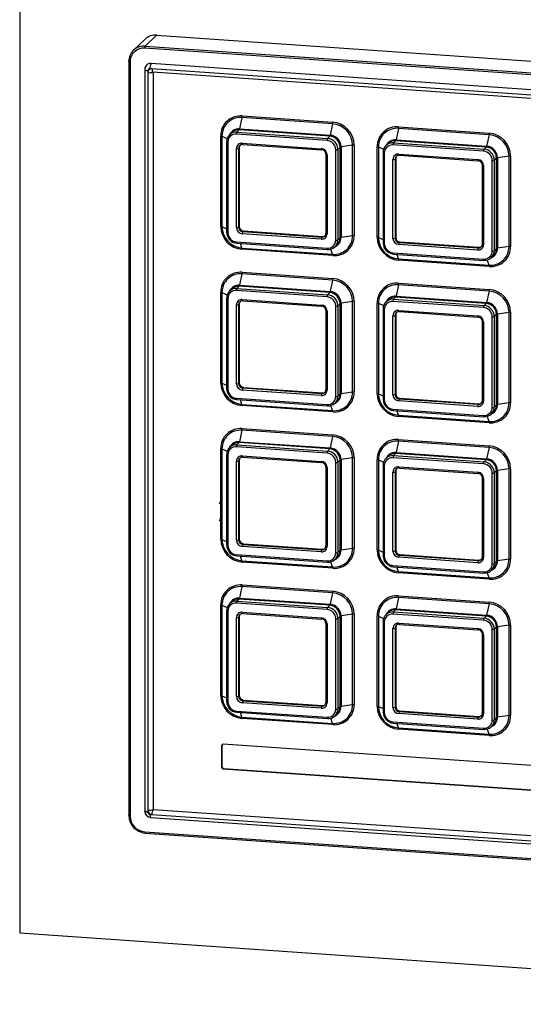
# Paper-space layout 'Sheet7' of a CAD drawing. Header units: millimetres. Extents: x 5 to 415, y 5 to 292.
# Tile 5 of 8: x 305 to 335, y 202 to 259. Entities that reach past the tile are written whole.
import ezdxf

# ---------------------------------------------------------------- set-up
doc = ezdxf.new("R2010")
doc.units = ezdxf.units.MM

psp = doc.layouts.new('Sheet7')

# ---------------------------------------------------------------- linework, layer by layer
at = {"color": 7, "linetype": 'Continuous', "lineweight": 25}
for p, q in [((305.012, 266.084), (305.012, 205.714)), ((313.044, 258.405), (312.377, 257.761)), ((313.044, 258.405), (357.298, 255.336)), ((312.349, 258.159), (311.683, 257.515)), ((312.377, 257.761), (356.631, 254.692)), ((356.605, 254.571), (312.352, 257.64)), ((311.408, 256.856), (311.408, 212.604)), ((311.482, 256.831), (311.482, 212.579)), ((356.243, 253.727), (312.714, 256.745)), ((312.343, 256.391), (312.343, 212.865)), ((312.528, 256.329), (312.528, 256.208)), ((312.528, 256.208), (312.528, 212.923)), ((312.77, 256.433), (312.65, 256.441)), ((356.057, 253.431), (312.77, 256.433)), ((312.818, 256.246), (356.105, 253.244)), ((312.835, 256.245), (312.835, 212.969)), ((318.048, 253.57), (317.906, 252.899)), ((323.361, 253.202), (318.048, 253.57)), ((318.058, 253.665), (323.37, 253.296)), ((323.361, 253.202), (323.218, 252.531)), ((317.448, 252.688), (317.319, 252.563)), ((323.04, 252.227), (317.728, 252.596)), ((317.883, 252.842), (317.754, 252.717)), ((317.754, 252.717), (323.066, 252.349)), ((323.195, 252.473), (317.883, 252.842)), ((317.906, 252.899), (323.218, 252.531)), ((327.225, 252.934), (327.082, 252.263)), ((332.537, 252.565), (327.225, 252.934)), ((327.234, 253.028), (332.547, 252.66)), ((332.537, 252.565), (332.394, 251.894)), ((316.8, 247.182), (316.8, 252.494)), ((316.876, 252.479), (316.876, 247.167)), ((317.147, 252.149), (317.147, 246.836)), ((317.221, 252.124), (317.221, 246.811)), ((318.066, 252.065), (322.702, 251.743)), ((318.085, 251.99), (322.721, 251.669)), ((323.195, 252.473), (323.066, 252.349)), ((324.533, 251.948), (323.857, 251.847)), ((324.533, 246.636), (324.533, 251.948)), ((324.628, 251.952), (324.628, 246.639)), ((326.625, 252.051), (326.496, 251.927)), ((332.217, 251.591), (326.904, 251.959)), ((327.059, 252.205), (326.93, 252.081)), ((326.93, 252.081), (332.243, 251.712)), ((332.372, 251.837), (327.059, 252.205)), ((327.082, 252.263), (332.394, 251.894)), ((317.728, 247.114), (317.728, 251.75)), ((317.889, 251.806), (317.85, 251.769)), ((317.85, 251.769), (317.85, 247.132)), ((317.889, 251.806), (317.889, 247.17)), ((322.966, 251.407), (322.966, 246.771)), ((323.04, 251.382), (323.04, 246.746)), ((323.548, 246.372), (323.548, 251.685)), ((323.799, 251.828), (323.67, 251.703)), ((323.67, 251.703), (323.67, 246.391)), ((323.799, 246.515), (323.799, 251.828)), ((323.857, 251.847), (323.857, 246.535)), ((325.977, 246.545), (325.977, 251.858)), ((326.053, 251.843), (326.053, 246.53)), ((326.323, 251.512), (326.323, 246.2)), ((326.397, 251.487), (326.397, 246.175)), ((327.242, 251.429), (331.879, 251.107)), ((332.372, 251.837), (332.243, 251.712)), ((326.904, 246.478), (326.904, 251.114)), ((327.065, 251.17), (327.027, 251.132)), ((327.027, 251.132), (327.027, 246.496)), ((327.065, 251.17), (327.065, 246.533)), ((327.261, 251.354), (331.898, 251.032)), ((332.724, 245.736), (332.724, 251.049)), ((332.975, 251.191), (332.846, 251.067)), ((332.846, 251.067), (332.846, 245.754)), ((332.975, 245.879), (332.975, 251.191)), ((333.709, 251.312), (333.033, 251.211)), ((333.033, 251.211), (333.033, 245.898)), ((333.709, 245.999), (333.709, 251.312)), ((333.804, 251.315), (333.804, 246.003)), ((332.143, 250.771), (332.143, 246.134)), ((332.217, 250.746), (332.217, 246.109)), ((317.889, 247.17), (317.85, 247.132)), ((322.702, 246.431), (318.066, 246.752)), ((318.131, 246.912), (318.092, 246.874)), ((318.092, 246.874), (322.728, 246.552)), ((318.131, 246.912), (322.767, 246.59)), ((317.728, 246.269), (323.04, 245.9)), ((317.747, 246.194), (323.059, 245.826)), ((322.767, 246.59), (322.728, 246.552)), ((323.799, 246.515), (323.67, 246.391)), ((324.533, 246.636), (323.857, 246.535)), ((327.065, 246.533), (327.027, 246.496)), ((327.307, 246.275), (327.268, 246.238)), ((327.268, 246.238), (331.905, 245.916)), ((327.307, 246.275), (331.943, 245.954)), ((318.048, 245.913), (323.361, 245.545)), ((323.37, 245.469), (318.058, 245.837)), ((323.501, 245.983), (323.629, 246.107)), ((326.904, 245.632), (332.217, 245.264)), ((331.879, 245.795), (327.242, 246.116)), ((331.943, 245.954), (331.905, 245.916)), ((332.975, 245.879), (332.846, 245.754)), ((333.709, 245.999), (333.033, 245.898)), ((326.923, 245.558), (332.236, 245.189)), ((327.225, 245.277), (332.537, 244.909)), ((332.547, 244.832), (327.234, 245.201)), ((332.677, 245.347), (332.806, 245.471)), ((318.058, 244.488), (323.37, 244.12)), ((318.048, 244.394), (317.906, 243.723)), ((323.361, 244.025), (318.048, 244.394)), ((323.361, 244.025), (323.218, 243.354)), ((316.8, 238.006), (316.8, 243.318)), ((316.876, 243.303), (316.876, 237.99)), ((317.448, 243.511), (317.319, 243.387)), ((323.04, 243.051), (317.728, 243.419)), ((317.883, 243.665), (317.754, 243.541)), ((317.754, 243.541), (323.066, 243.172)), ((323.195, 243.297), (317.883, 243.665)), ((317.906, 243.723), (323.218, 243.354)), ((323.195, 243.297), (323.066, 243.172)), ((327.225, 243.757), (327.082, 243.087)), ((332.537, 243.389), (327.225, 243.757)), ((327.234, 243.852), (332.547, 243.484)), ((332.537, 243.389), (332.394, 242.718)), ((317.147, 242.972), (317.147, 237.66)), ((317.221, 242.947), (317.221, 237.635)), ((318.066, 242.889), (322.702, 242.567)), ((318.085, 242.814), (322.721, 242.492)), ((324.533, 242.772), (323.857, 242.671)), ((324.533, 237.459), (324.533, 242.772)), ((324.628, 242.775), (324.628, 237.463)), ((326.625, 242.875), (326.496, 242.75)), ((332.217, 242.414), (326.904, 242.783)), ((327.059, 243.029), (326.93, 242.905)), ((326.93, 242.905), (332.243, 242.536)), ((332.372, 242.661), (327.059, 243.029)), ((327.082, 243.087), (332.394, 242.718)), ((317.728, 237.938), (317.728, 242.574)), ((317.889, 242.63), (317.85, 242.592)), ((317.85, 242.592), (317.85, 237.956)), ((317.889, 242.63), (317.889, 237.993)), ((322.966, 242.231), (322.966, 237.594)), ((323.04, 242.206), (323.04, 237.569)), ((323.548, 237.196), (323.548, 242.509)), ((323.799, 242.651), (323.67, 242.527)), ((323.67, 242.527), (323.67, 237.214)), ((323.799, 237.339), (323.799, 242.651)), ((323.857, 242.671), (323.857, 237.358)), ((325.977, 237.369), (325.977, 242.682)), ((326.053, 242.667), (326.053, 237.354)), ((326.323, 242.336), (326.323, 237.023)), ((326.397, 242.311), (326.397, 236.998)), ((327.242, 242.252), (331.879, 241.931)), ((327.261, 242.178), (331.898, 241.856)), ((332.372, 242.661), (332.243, 242.536)), ((333.709, 242.136), (333.033, 242.035)), ((333.709, 236.823), (333.709, 242.136)), ((333.804, 242.139), (333.804, 236.826)), ((326.904, 237.301), (326.904, 241.938)), ((327.065, 241.994), (327.027, 241.956)), ((327.027, 241.956), (327.027, 237.32)), ((327.065, 241.994), (327.065, 237.357)), ((332.143, 241.594), (332.143, 236.958)), ((332.217, 241.569), (332.217, 236.933)), ((332.724, 236.56), (332.724, 241.872)), ((332.975, 242.015), (332.846, 241.891)), ((332.846, 241.891), (332.846, 236.578)), ((332.975, 236.702), (332.975, 242.015)), ((333.033, 242.035), (333.033, 236.722)), ((317.889, 237.993), (317.85, 237.956)), ((322.702, 237.255), (318.066, 237.576)), ((318.131, 237.735), (318.092, 237.698)), ((318.092, 237.698), (322.728, 237.376)), ((318.131, 237.735), (322.767, 237.414)), ((317.728, 237.092), (323.04, 236.724)), ((317.747, 237.018), (323.059, 236.649)), ((322.767, 237.414), (322.728, 237.376)), ((323.501, 236.807), (323.629, 236.931)), ((323.799, 237.339), (323.67, 237.214)), ((324.533, 237.459), (323.857, 237.358)), ((327.065, 237.357), (327.027, 237.32)), ((331.879, 236.618), (327.242, 236.94)), ((327.307, 237.099), (327.268, 237.061)), ((327.268, 237.061), (331.905, 236.74)), ((327.307, 237.099), (331.943, 236.777)), ((318.048, 236.737), (323.361, 236.369)), ((323.37, 236.292), (318.058, 236.661)), ((326.904, 236.456), (332.217, 236.088)), ((326.923, 236.381), (332.236, 236.013)), ((331.943, 236.777), (331.905, 236.74)), ((332.975, 236.702), (332.846, 236.578)), ((333.709, 236.823), (333.033, 236.722)), ((327.225, 236.101), (332.537, 235.732)), ((332.547, 235.656), (327.234, 236.025)), ((332.677, 236.17), (332.806, 236.295)), ((318.048, 235.218), (317.906, 234.547)), ((323.361, 234.849), (318.048, 235.218)), ((318.058, 235.312), (323.37, 234.944)), ((323.361, 234.849), (323.218, 234.178)), ((327.234, 234.676), (332.547, 234.307)), ((316.8, 228.829), (316.8, 234.142)), ((316.876, 234.127), (316.876, 228.814)), ((317.448, 234.335), (317.319, 234.21)), ((323.04, 233.875), (317.728, 234.243)), ((317.883, 234.489), (317.754, 234.365)), ((317.754, 234.365), (323.066, 233.996)), ((323.195, 234.121), (317.883, 234.489)), ((317.906, 234.547), (323.218, 234.178)), ((323.195, 234.121), (323.066, 233.996)), ((327.225, 234.581), (327.082, 233.91)), ((332.537, 234.213), (327.225, 234.581)), ((332.537, 234.213), (332.394, 233.542)), ((317.147, 233.796), (317.147, 228.483)), ((317.221, 233.771), (317.221, 228.458)), ((318.066, 233.712), (322.702, 233.391)), ((318.085, 233.638), (322.721, 233.316)), ((323.799, 233.475), (323.67, 233.351)), ((323.799, 228.163), (323.799, 233.475)), ((324.533, 233.596), (323.857, 233.495)), ((323.857, 233.495), (323.857, 228.182)), ((324.533, 228.283), (324.533, 233.596)), ((324.628, 233.599), (324.628, 228.286)), ((325.977, 228.193), (325.977, 233.505)), ((326.053, 233.49), (326.053, 228.178)), ((326.625, 233.699), (326.496, 233.574)), ((332.217, 233.238), (326.904, 233.607)), ((327.059, 233.853), (326.93, 233.728)), ((326.93, 233.728), (332.243, 233.36)), ((332.372, 233.484), (327.059, 233.853)), ((327.082, 233.91), (332.394, 233.542)), ((332.372, 233.484), (332.243, 233.36)), ((317.728, 228.761), (317.728, 233.398)), ((317.889, 233.454), (317.85, 233.416)), ((317.85, 233.416), (317.85, 228.78)), ((317.889, 233.454), (317.889, 228.817)), ((322.966, 233.054), (322.966, 228.418)), ((323.04, 233.029), (323.04, 228.393)), ((323.548, 228.02), (323.548, 233.332)), ((323.67, 233.351), (323.67, 228.038)), ((326.323, 233.16), (326.323, 227.847)), ((326.397, 233.135), (326.397, 227.822)), ((327.242, 233.076), (331.879, 232.755)), ((327.261, 233.001), (331.898, 232.68)), ((333.709, 232.959), (333.033, 232.858)), ((333.709, 227.647), (333.709, 232.959)), ((333.804, 232.963), (333.804, 227.65)), ((326.904, 228.125), (326.904, 232.761)), ((327.065, 232.817), (327.027, 232.78)), ((327.027, 232.78), (327.027, 228.143)), ((327.065, 232.817), (327.065, 228.181)), ((332.143, 232.418), (332.143, 227.782)), ((332.217, 232.393), (332.217, 227.757)), ((332.724, 227.383), (332.724, 232.696)), ((332.975, 232.839), (332.846, 232.714)), ((332.846, 232.714), (332.846, 227.402)), ((332.975, 227.526), (332.975, 232.839)), ((333.033, 232.858), (333.033, 227.546)), ((316.83, 231.198), (316.817, 231.186)), ((316.83, 230.195), (316.817, 230.183)), ((317.889, 228.817), (317.85, 228.78)), ((322.702, 228.078), (318.066, 228.4)), ((318.131, 228.559), (318.092, 228.521)), ((318.092, 228.521), (322.728, 228.2)), ((318.131, 228.559), (322.767, 228.237)), ((324.533, 228.283), (323.857, 228.182)), ((317.728, 227.916), (323.04, 227.548)), ((317.747, 227.841), (323.059, 227.473)), ((322.767, 228.237), (322.728, 228.2)), ((323.501, 227.63), (323.629, 227.755)), ((323.799, 228.163), (323.67, 228.038)), ((327.065, 228.181), (327.027, 228.143)), ((331.879, 227.442), (327.242, 227.763)), ((327.307, 227.923), (327.268, 227.885)), ((327.268, 227.885), (331.905, 227.564)), ((327.307, 227.923), (331.943, 227.601)), ((318.048, 227.561), (323.361, 227.192)), ((323.37, 227.116), (318.058, 227.485)), ((326.904, 227.28), (332.217, 226.911)), ((326.923, 227.205), (332.236, 226.837)), ((331.943, 227.601), (331.905, 227.564)), ((332.677, 226.994), (332.806, 227.119)), ((332.975, 227.526), (332.846, 227.402)), ((333.709, 227.647), (333.033, 227.546)), ((327.225, 226.924), (332.537, 226.556)), ((332.547, 226.48), (327.234, 226.848)), ((318.048, 226.041), (317.906, 225.37)), ((323.361, 225.673), (318.048, 226.041)), ((318.058, 226.136), (323.37, 225.767)), ((317.906, 225.37), (323.218, 225.002)), ((323.361, 225.673), (323.218, 225.002)), ((327.225, 225.405), (327.082, 224.734)), ((332.537, 225.036), (327.225, 225.405)), ((327.234, 225.499), (332.547, 225.131)), ((316.8, 219.653), (316.8, 224.966)), ((316.876, 224.95), (316.876, 219.638)), ((317.448, 225.159), (317.319, 225.034)), ((323.04, 224.698), (317.728, 225.067)), ((317.883, 225.313), (317.754, 225.188)), ((317.754, 225.188), (323.066, 224.82)), ((323.195, 224.944), (317.883, 225.313)), ((323.195, 224.944), (323.066, 224.82)), ((332.537, 225.036), (332.394, 224.366)), ((317.147, 224.62), (317.147, 219.307)), ((317.221, 224.595), (317.221, 219.282)), ((317.728, 219.585), (317.728, 224.222)), ((317.889, 224.277), (317.85, 224.24)), ((317.85, 224.24), (317.85, 219.603)), ((317.889, 224.277), (317.889, 219.641)), ((318.066, 224.536), (322.702, 224.215)), ((318.085, 224.461), (322.721, 224.14)), ((323.799, 224.299), (323.67, 224.174)), ((323.799, 218.986), (323.799, 224.299)), ((324.533, 224.419), (323.857, 224.318)), ((323.857, 224.318), (323.857, 219.006)), ((324.533, 219.107), (324.533, 224.419)), ((324.628, 224.423), (324.628, 219.11)), ((325.977, 219.017), (325.977, 224.329)), ((326.053, 224.314), (326.053, 219.002)), ((326.625, 224.522), (326.496, 224.398)), ((332.217, 224.062), (326.904, 224.43)), ((327.059, 224.676), (326.93, 224.552)), ((326.93, 224.552), (332.243, 224.183)), ((332.372, 224.308), (327.059, 224.676)), ((327.082, 224.734), (332.394, 224.366)), ((332.372, 224.308), (332.243, 224.183)), ((322.966, 223.878), (322.966, 219.242)), ((323.04, 223.853), (323.04, 219.217)), ((323.548, 218.843), (323.548, 224.156)), ((323.67, 224.174), (323.67, 218.862)), ((326.323, 223.983), (326.323, 218.671)), ((326.397, 223.958), (326.397, 218.646)), ((327.065, 223.641), (327.027, 223.603)), ((327.065, 223.641), (327.065, 219.004)), ((327.242, 223.9), (331.879, 223.578)), ((327.261, 223.825), (331.898, 223.503)), ((332.975, 223.662), (332.846, 223.538)), ((332.975, 218.35), (332.975, 223.662)), ((333.709, 223.783), (333.033, 223.682)), ((333.033, 223.682), (333.033, 218.37)), ((333.709, 218.471), (333.709, 223.783)), ((333.804, 223.786), (333.804, 218.474)), ((326.904, 218.949), (326.904, 223.585)), ((327.027, 223.603), (327.027, 218.967)), ((332.143, 223.242), (332.143, 218.605)), ((332.217, 223.217), (332.217, 218.58)), ((332.724, 218.207), (332.724, 223.52)), ((332.846, 223.538), (332.846, 218.225)), ((317.889, 219.641), (317.85, 219.603)), ((322.702, 218.902), (318.066, 219.224)), ((318.131, 219.383), (318.092, 219.345)), ((318.092, 219.345), (322.728, 219.024)), ((318.131, 219.383), (322.767, 219.061)), ((322.767, 219.061), (322.728, 219.024)), ((324.533, 219.107), (323.857, 219.006)), ((317.728, 218.74), (323.04, 218.371)), ((317.747, 218.665), (323.059, 218.297)), ((323.501, 218.454), (323.629, 218.579)), ((323.799, 218.986), (323.67, 218.862)), ((327.065, 219.004), (327.027, 218.967)), ((331.879, 218.266), (327.242, 218.587)), ((327.307, 218.746), (327.268, 218.709)), ((327.268, 218.709), (331.905, 218.387)), ((327.307, 218.746), (331.943, 218.425)), ((333.709, 218.471), (333.033, 218.37)), ((318.048, 218.385), (323.361, 218.016)), ((323.37, 217.94), (318.058, 218.308)), ((326.904, 218.104), (332.217, 217.735)), ((326.923, 218.029), (332.236, 217.66)), ((331.943, 218.425), (331.905, 218.387)), ((332.677, 217.818), (332.806, 217.942)), ((332.975, 218.35), (332.846, 218.225)), ((327.225, 217.748), (332.537, 217.38)), ((332.547, 217.304), (327.234, 217.672)), ((316.876, 216.724), (316.85, 216.699)), ((316.85, 216.699), (316.85, 215.443)), ((316.876, 216.724), (316.876, 215.468)), ((352.01, 214.357), (316.947, 216.788)), ((316.876, 215.468), (316.85, 215.443)), ((316.973, 215.365), (316.947, 215.34)), ((316.947, 215.34), (352.01, 212.908)), ((316.973, 215.365), (352.036, 212.933)), ((312.528, 212.923), (312.528, 212.802)), ((312.65, 212.673), (312.77, 212.664)), ((312.77, 212.664), (356.057, 209.663)), ((312.835, 212.968), (356.114, 209.967)), ((312.697, 212.486), (356.225, 209.467)), ((312.352, 211.65), (356.605, 208.581)), ((312.371, 211.575), (356.624, 208.506)), ((305.012, 205.714), (365.382, 201.527))]:
    psp.add_line(p, q, dxfattribs=at)
at = {"color": 8, "linetype": 'Continuous', "lineweight": 25}
for p, q in [((316.876, 252.479), (317.181, 252.343)), ((326.053, 251.843), (326.357, 251.707)), ((316.876, 247.167), (317.147, 247.046)), ((318.048, 245.913), (317.952, 246.18)), ((326.053, 246.53), (326.323, 246.409)), ((323.361, 245.545), (323.251, 245.85)), ((327.225, 245.277), (327.128, 245.543)), ((332.537, 244.909), (332.427, 245.214)), ((316.876, 243.303), (317.181, 243.167)), ((326.053, 242.667), (326.357, 242.53)), ((316.876, 237.99), (317.147, 237.869)), ((318.048, 236.737), (317.952, 237.003)), ((326.053, 237.354), (326.323, 237.233)), ((323.361, 236.369), (323.251, 236.674)), ((327.225, 236.101), (327.128, 236.367)), ((332.537, 235.732), (332.427, 236.038)), ((316.876, 234.127), (317.181, 233.99)), ((326.053, 233.49), (326.357, 233.354)), ((316.876, 228.814), (317.147, 228.693)), ((318.048, 227.561), (317.952, 227.827)), ((326.053, 228.178), (326.323, 228.057)), ((323.361, 227.192), (323.251, 227.498)), ((327.225, 226.924), (327.128, 227.191)), ((332.537, 226.556), (332.427, 226.861)), ((316.876, 224.95), (317.181, 224.814)), ((326.053, 224.314), (326.357, 224.178)), ((316.876, 219.638), (317.147, 219.517)), ((318.048, 218.385), (317.952, 218.651)), ((326.053, 219.002), (326.323, 218.88)), ((323.361, 218.016), (323.251, 218.321)), ((327.225, 217.748), (327.128, 218.015)), ((332.537, 217.38), (332.427, 217.685))]:
    psp.add_line(p, q, dxfattribs=at)
at = {"color": 7, "linetype": 'Continuous', "lineweight": 25, "flags": 128}
for points in [[(311.408, 256.856), (311.408, 256.857), (311.412, 256.862)], [(317.15, 252.155), (317.147, 252.15), (317.147, 252.149)], [(322.721, 251.669), (322.723, 251.669), (322.728, 251.672)], [(322.97, 251.414), (322.966, 251.409), (322.966, 251.407)], [(326.326, 251.519), (326.323, 251.514), (326.323, 251.512)], [(331.898, 251.032), (331.899, 251.033), (331.905, 251.036)], [(332.146, 250.777), (332.143, 250.772), (332.143, 250.771)], [(323.059, 245.826), (323.061, 245.826), (323.066, 245.829)], [(332.236, 245.189), (332.238, 245.189), (332.243, 245.192)], [(317.15, 242.979), (317.147, 242.974), (317.147, 242.972)], [(322.721, 242.492), (322.723, 242.493), (322.728, 242.496)], [(322.97, 242.237), (322.966, 242.232), (322.966, 242.231)], [(326.326, 242.343), (326.323, 242.338), (326.323, 242.336)], [(331.898, 241.856), (331.899, 241.856), (331.905, 241.859)], [(332.146, 241.601), (332.143, 241.596), (332.143, 241.594)], [(323.059, 236.649), (323.061, 236.649), (323.066, 236.652)], [(332.236, 236.013), (332.238, 236.013), (332.243, 236.016)], [(317.147, 233.796), (317.147, 233.798), (317.15, 233.803)], [(322.721, 233.316), (322.723, 233.316), (322.728, 233.319)], [(322.97, 233.061), (322.966, 233.056), (322.966, 233.054)], [(326.323, 233.16), (326.323, 233.161), (326.326, 233.166)], [(331.898, 232.68), (331.899, 232.68), (331.905, 232.683)], [(332.146, 232.425), (332.143, 232.42), (332.143, 232.418)], [(316.716, 230.911), (316.77, 230.962), (316.83, 231.198)], [(316.716, 229.907), (316.77, 229.959), (316.83, 230.195)], [(323.066, 227.476), (323.061, 227.473), (323.059, 227.473)], [(332.243, 226.84), (332.238, 226.837), (332.236, 226.837)], [(317.147, 224.62), (317.147, 224.621), (317.15, 224.626)], [(322.721, 224.14), (322.723, 224.14), (322.728, 224.143)], [(322.97, 223.885), (322.966, 223.88), (322.966, 223.878)], [(326.323, 223.983), (326.323, 223.985), (326.326, 223.99)], [(331.898, 223.503), (331.899, 223.504), (331.905, 223.507)], [(332.146, 223.248), (332.143, 223.243), (332.143, 223.242)], [(323.066, 218.3), (323.061, 218.297), (323.059, 218.297)], [(332.243, 217.663), (332.238, 217.66), (332.236, 217.66)]]:
    psp.add_lwpolyline(points, dxfattribs=at)
at = {"color": 8, "linetype": 'Continuous', "lineweight": 25, "flags": 128}
for points in [[(311.482, 256.831), (311.464, 256.833), (311.447, 256.835), (311.433, 256.839), (311.422, 256.843), (311.413, 256.847), (311.409, 256.852), (311.408, 256.856)], [(312.343, 256.391), (312.345, 256.383), (312.356, 256.37), (312.377, 256.359), (312.405, 256.348), (312.441, 256.34), (312.483, 256.333), (312.528, 256.329)], [(312.77, 256.433), (312.772, 256.387), (312.775, 256.345), (312.781, 256.309), (312.789, 256.281), (312.799, 256.26), (312.81, 256.248), (312.818, 256.246)], [(317.147, 252.149), (317.147, 252.145), (317.152, 252.14), (317.16, 252.136), (317.171, 252.132), (317.186, 252.128), (317.202, 252.125), (317.221, 252.124)], [(318.066, 252.065), (318.066, 252.047), (318.068, 252.03), (318.07, 252.016), (318.073, 252.004), (318.077, 251.996), (318.082, 251.991), (318.085, 251.99)], [(322.702, 251.743), (322.703, 251.725), (322.704, 251.708), (322.707, 251.694), (322.71, 251.683), (322.714, 251.674), (322.718, 251.67), (322.721, 251.669)], [(322.966, 251.407), (322.967, 251.404), (322.972, 251.399), (322.98, 251.394), (322.991, 251.39), (323.005, 251.386), (323.022, 251.384), (323.04, 251.382)], [(326.323, 251.512), (326.324, 251.509), (326.328, 251.504), (326.336, 251.499), (326.348, 251.495), (326.362, 251.492), (326.379, 251.489), (326.397, 251.487)], [(327.242, 251.429), (327.243, 251.41), (327.244, 251.394), (327.247, 251.379), (327.25, 251.368), (327.254, 251.359), (327.258, 251.355), (327.261, 251.354)], [(331.879, 251.107), (331.879, 251.089), (331.881, 251.072), (331.883, 251.058), (331.886, 251.046), (331.89, 251.038), (331.895, 251.033), (331.898, 251.032)], [(332.143, 250.771), (332.143, 250.767), (332.148, 250.762), (332.156, 250.758), (332.167, 250.754), (332.182, 250.75), (332.198, 250.747), (332.217, 250.746)], [(317.147, 246.836), (317.147, 246.833), (317.152, 246.828), (317.16, 246.823), (317.171, 246.819), (317.186, 246.816), (317.202, 246.813), (317.221, 246.811)], [(322.966, 246.771), (322.967, 246.767), (322.972, 246.762), (322.98, 246.758), (322.991, 246.753), (323.005, 246.75), (323.022, 246.747), (323.04, 246.746)], [(317.728, 246.269), (317.728, 246.25), (317.73, 246.234), (317.732, 246.219), (317.735, 246.208), (317.739, 246.2), (317.744, 246.195), (317.747, 246.194)], [(326.323, 246.2), (326.324, 246.196), (326.328, 246.191), (326.336, 246.187), (326.348, 246.183), (326.362, 246.179), (326.379, 246.176), (326.397, 246.175)], [(323.04, 245.9), (323.041, 245.882), (323.042, 245.865), (323.045, 245.851), (323.048, 245.839), (323.052, 245.831), (323.056, 245.827), (323.059, 245.826)], [(326.904, 245.632), (326.905, 245.614), (326.906, 245.597), (326.908, 245.583), (326.912, 245.571), (326.916, 245.563), (326.92, 245.559), (326.923, 245.558)], [(332.143, 246.134), (332.143, 246.131), (332.148, 246.126), (332.156, 246.121), (332.167, 246.117), (332.182, 246.114), (332.198, 246.111), (332.217, 246.109)], [(332.217, 245.264), (332.217, 245.246), (332.219, 245.229), (332.221, 245.215), (332.224, 245.203), (332.228, 245.195), (332.233, 245.19), (332.236, 245.189)], [(317.147, 242.972), (317.147, 242.969), (317.152, 242.964), (317.16, 242.959), (317.171, 242.955), (317.186, 242.952), (317.202, 242.949), (317.221, 242.947)], [(318.066, 242.889), (318.066, 242.87), (318.068, 242.854), (318.07, 242.839), (318.073, 242.828), (318.077, 242.82), (318.082, 242.815), (318.085, 242.814)], [(322.702, 242.567), (322.703, 242.549), (322.704, 242.532), (322.707, 242.518), (322.71, 242.506), (322.714, 242.498), (322.718, 242.493), (322.721, 242.492)], [(322.966, 242.231), (322.967, 242.227), (322.972, 242.222), (322.98, 242.218), (322.991, 242.214), (323.005, 242.21), (323.022, 242.207), (323.04, 242.206)], [(326.323, 242.336), (326.324, 242.333), (326.328, 242.328), (326.336, 242.323), (326.348, 242.319), (326.362, 242.315), (326.379, 242.313), (326.397, 242.311)], [(327.242, 242.252), (327.243, 242.234), (327.244, 242.217), (327.247, 242.203), (327.25, 242.191), (327.254, 242.183), (327.258, 242.179), (327.261, 242.178)], [(331.879, 241.931), (331.879, 241.912), (331.881, 241.896), (331.883, 241.881), (331.886, 241.87), (331.89, 241.862), (331.895, 241.857), (331.898, 241.856)], [(332.143, 241.594), (332.143, 241.591), (332.148, 241.586), (332.156, 241.581), (332.167, 241.577), (332.182, 241.574), (332.198, 241.571), (332.217, 241.569)], [(317.147, 237.66), (317.147, 237.656), (317.152, 237.651), (317.16, 237.647), (317.171, 237.643), (317.186, 237.639), (317.202, 237.637), (317.221, 237.635)], [(322.966, 237.594), (322.967, 237.591), (322.972, 237.586), (322.98, 237.581), (322.991, 237.577), (323.005, 237.574), (323.022, 237.571), (323.04, 237.569)], [(317.728, 237.092), (317.728, 237.074), (317.73, 237.057), (317.732, 237.043), (317.735, 237.032), (317.739, 237.023), (317.744, 237.019), (317.747, 237.018)], [(326.323, 237.023), (326.324, 237.02), (326.328, 237.015), (326.336, 237.01), (326.348, 237.006), (326.362, 237.003), (326.379, 237), (326.397, 236.998)], [(332.143, 236.958), (332.143, 236.954), (332.148, 236.95), (332.156, 236.945), (332.167, 236.941), (332.182, 236.937), (332.198, 236.935), (332.217, 236.933)], [(323.04, 236.724), (323.041, 236.706), (323.042, 236.689), (323.045, 236.675), (323.048, 236.663), (323.052, 236.655), (323.056, 236.65), (323.059, 236.649)], [(326.904, 236.456), (326.905, 236.438), (326.906, 236.421), (326.908, 236.407), (326.912, 236.395), (326.916, 236.387), (326.92, 236.382), (326.923, 236.381)], [(332.217, 236.088), (332.217, 236.069), (332.219, 236.053), (332.221, 236.038), (332.224, 236.027), (332.228, 236.018), (332.233, 236.014), (332.236, 236.013)], [(317.221, 233.771), (317.202, 233.773), (317.186, 233.776), (317.171, 233.779), (317.16, 233.783), (317.152, 233.788), (317.147, 233.793), (317.147, 233.796)], [(318.066, 233.712), (318.066, 233.694), (318.068, 233.677), (318.07, 233.663), (318.073, 233.651), (318.077, 233.643), (318.082, 233.639), (318.085, 233.638)], [(322.702, 233.391), (322.703, 233.373), (322.704, 233.356), (322.707, 233.341), (322.71, 233.33), (322.714, 233.322), (322.718, 233.317), (322.721, 233.316)], [(322.966, 233.054), (322.967, 233.051), (322.972, 233.046), (322.98, 233.041), (322.991, 233.037), (323.005, 233.034), (323.022, 233.031), (323.04, 233.029)], [(326.397, 233.135), (326.379, 233.136), (326.362, 233.139), (326.348, 233.143), (326.336, 233.147), (326.328, 233.151), (326.324, 233.156), (326.323, 233.16)], [(327.242, 233.076), (327.243, 233.058), (327.244, 233.041), (327.247, 233.027), (327.25, 233.015), (327.254, 233.007), (327.258, 233.002), (327.261, 233.001)], [(331.879, 232.755), (331.879, 232.736), (331.881, 232.719), (331.883, 232.705), (331.886, 232.694), (331.89, 232.685), (331.895, 232.681), (331.898, 232.68)], [(332.143, 232.418), (332.143, 232.415), (332.148, 232.41), (332.156, 232.405), (332.167, 232.401), (332.182, 232.397), (332.198, 232.395), (332.217, 232.393)], [(317.221, 228.458), (317.202, 228.46), (317.186, 228.463), (317.171, 228.466), (317.16, 228.471), (317.152, 228.475), (317.147, 228.48), (317.147, 228.483)], [(322.966, 228.418), (322.967, 228.415), (322.972, 228.41), (322.98, 228.405), (322.991, 228.401), (323.005, 228.397), (323.022, 228.395), (323.04, 228.393)], [(326.397, 227.822), (326.379, 227.824), (326.362, 227.827), (326.348, 227.83), (326.336, 227.834), (326.328, 227.839), (326.324, 227.844), (326.323, 227.847)], [(332.143, 227.782), (332.143, 227.778), (332.148, 227.773), (332.156, 227.769), (332.167, 227.764), (332.182, 227.761), (332.198, 227.758), (332.217, 227.757)], [(317.221, 224.595), (317.202, 224.597), (317.186, 224.599), (317.171, 224.603), (317.16, 224.607), (317.152, 224.611), (317.147, 224.616), (317.147, 224.62)], [(318.066, 224.536), (318.066, 224.518), (318.068, 224.501), (318.07, 224.487), (318.073, 224.475), (318.077, 224.467), (318.082, 224.462), (318.085, 224.461)], [(322.702, 224.215), (322.703, 224.196), (322.704, 224.18), (322.707, 224.165), (322.71, 224.154), (322.714, 224.145), (322.718, 224.141), (322.721, 224.14)], [(322.966, 223.878), (322.967, 223.875), (322.972, 223.87), (322.98, 223.865), (322.991, 223.861), (323.005, 223.858), (323.022, 223.855), (323.04, 223.853)], [(326.397, 223.958), (326.379, 223.96), (326.362, 223.963), (326.348, 223.966), (326.336, 223.97), (326.328, 223.975), (326.324, 223.98), (326.323, 223.983)], [(327.242, 223.9), (327.243, 223.881), (327.244, 223.865), (327.247, 223.85), (327.25, 223.839), (327.254, 223.831), (327.258, 223.826), (327.261, 223.825)], [(331.879, 223.578), (331.879, 223.56), (331.881, 223.543), (331.883, 223.529), (331.886, 223.517), (331.89, 223.509), (331.895, 223.504), (331.898, 223.503)], [(332.143, 223.242), (332.143, 223.238), (332.148, 223.233), (332.156, 223.229), (332.167, 223.225), (332.182, 223.221), (332.198, 223.218), (332.217, 223.217)], [(317.221, 219.282), (317.202, 219.284), (317.186, 219.287), (317.171, 219.29), (317.16, 219.294), (317.152, 219.299), (317.147, 219.304), (317.147, 219.307)], [(322.966, 219.242), (322.967, 219.238), (322.972, 219.233), (322.98, 219.229), (322.991, 219.225), (323.005, 219.221), (323.022, 219.218), (323.04, 219.217)], [(326.397, 218.646), (326.379, 218.648), (326.362, 218.65), (326.348, 218.654), (326.336, 218.658), (326.328, 218.662), (326.324, 218.667), (326.323, 218.671)], [(332.143, 218.605), (332.143, 218.602), (332.148, 218.597), (332.156, 218.592), (332.167, 218.588), (332.182, 218.585), (332.198, 218.582), (332.217, 218.58)], [(312.528, 212.802), (312.483, 212.807), (312.441, 212.814), (312.405, 212.822), (312.377, 212.833), (312.356, 212.844), (312.345, 212.857), (312.343, 212.865)], [(312.65, 212.673), (312.651, 212.627), (312.655, 212.585), (312.661, 212.549), (312.669, 212.52), (312.678, 212.5), (312.69, 212.488), (312.697, 212.486)], [(311.482, 212.579), (311.464, 212.581), (311.447, 212.584), (311.433, 212.587), (311.422, 212.591), (311.413, 212.596), (311.409, 212.601), (311.408, 212.604)]]:
    psp.add_lwpolyline(points, dxfattribs=at)
at = {"color": 7, "linetype": 'Continuous', "lineweight": 25}
for centre, radius, start, end in [((312.972, 257.505), 0.903, 85.44688, 133.64815), ((312.303, 256.873), 0.892, 85.2232, 180.66235), ((312.573, 257.656), 0.222, 151.69239, 184.27461), ((312.285, 256.84), 0.803, 85.2232, 180.66235), ((312.674, 256.398), 0.331, 131.91462, 181.26619), ((312.687, 256.409), 0.338, 85.36432, 134.85972), ((313.202, 256.483), 0.554, 151.69239, 184.27461), ((312.64, 256.33), 0.112, 85.2232, 180.66235), ((312.752, 256.21), 0.223, 85.2232, 180.66235), ((317.961, 252.508), 1.161, 85.2232, 180.66235), ((317.958, 252.492), 1.082, 85.2232, 180.66235), ((317.589, 253.664), 0.469, 348.46322, 0.08817), ((322.901, 253.295), 0.469, 348.46322, 0.08817), ((323.26, 251.933), 1.273, 0.69004, 85.47107), ((323.263, 251.935), 1.365, 0.69004, 85.47107), ((317.707, 252.162), 0.557, 85.2232, 180.66235), ((317.689, 252.129), 0.468, 85.2232, 180.66235), ((317.837, 252.281), 0.563, 85.37412, 133.7209), ((317.949, 252.612), 0.222, 151.69239, 184.27461), ((317.78, 252.916), 0.126, 324.12159, 352.46122), ((323.093, 252.547), 0.126, 324.12159, 352.46122), ((323.163, 251.839), 0.694, 0.69004, 85.47107), ((327.137, 251.871), 1.161, 85.2232, 180.66235), ((327.135, 251.855), 1.082, 85.2232, 180.66235), ((326.765, 253.028), 0.469, 348.46322, 0.08817), ((332.078, 252.659), 0.469, 348.46322, 0.08817), ((332.437, 251.297), 1.273, 0.69004, 85.47107), ((332.439, 251.299), 1.365, 0.69004, 85.47107), ((316.792, 252.252), 0.242, 69.57542, 87.95914), ((318.04, 251.754), 0.312, 85.2232, 180.66235), ((318.073, 251.771), 0.223, 85.2232, 180.66235), ((318.116, 251.808), 0.226, 141.36648, 180.43788), ((323.261, 252.244), 0.222, 151.69239, 184.27461), ((322.997, 251.678), 0.551, 0.69004, 85.47107), ((323.015, 251.695), 0.656, 0.69004, 85.47107), ((323.143, 251.82), 0.656, 0.69004, 85.47107), ((324.596, 251.501), 0.452, 85.92211, 97.98099), ((326.884, 251.525), 0.557, 85.2232, 180.66235), ((326.865, 251.493), 0.468, 85.2232, 180.66235), ((327.014, 251.645), 0.563, 85.37412, 133.7209), ((327.125, 251.976), 0.222, 151.69239, 184.27461), ((326.957, 252.279), 0.126, 324.12159, 352.46122), ((317.759, 251.96), 0.212, 261.5, 295.49756), ((322.673, 251.378), 0.367, 0.69004, 85.47107), ((322.708, 251.411), 0.262, 0.69004, 85.47107), ((323.579, 251.894), 0.212, 261.5, 295.49756), ((323.865, 251.728), 0.12, 93.79443, 123.48403), ((325.968, 251.616), 0.242, 69.57542, 87.95914), ((327.216, 251.118), 0.312, 85.2232, 180.66235), ((332.438, 251.607), 0.222, 151.69239, 184.27461), ((332.173, 251.042), 0.551, 0.69004, 85.47107), ((332.191, 251.059), 0.656, 0.69004, 85.47107), ((332.269, 251.911), 0.126, 324.12159, 352.46122), ((332.32, 251.183), 0.656, 0.69004, 85.47107), ((332.34, 251.203), 0.694, 0.69004, 85.47107), ((326.935, 251.323), 0.212, 261.5, 295.49756), ((327.249, 251.135), 0.223, 85.2232, 180.66235), ((327.292, 251.172), 0.226, 141.36648, 180.43788), ((331.85, 250.741), 0.367, 0.69004, 85.47107), ((331.884, 250.774), 0.262, 0.69004, 85.47107), ((332.755, 251.258), 0.212, 261.5, 295.49756), ((333.041, 251.091), 0.12, 93.79443, 123.48403), ((333.772, 250.865), 0.452, 85.92211, 97.98099), ((318.166, 247.198), 1.365, 180.69004, 265.47107), ((316.792, 246.94), 0.242, 69.57542, 87.95914), ((318.149, 247.182), 1.273, 180.69004, 265.47107), ((317.805, 246.851), 0.656, 180.69004, 265.47107), ((317.771, 246.818), 0.551, 180.69004, 265.47107), ((317.759, 247.323), 0.212, 261.5, 295.49756), ((318.095, 247.118), 0.367, 180.69004, 265.47107), ((318.112, 247.135), 0.262, 180.69004, 265.47107), ((318.151, 247.173), 0.262, 180.69004, 265.47107), ((318.287, 246.769), 0.222, 151.69239, 184.27461), ((322.747, 246.775), 0.223, 265.2232, 0.66235), ((322.728, 246.742), 0.312, 265.2232, 0.66235), ((322.923, 246.447), 0.222, 151.69239, 184.27461), ((322.785, 246.817), 0.227, 265.5602, 306.59345), ((323.079, 246.367), 0.468, 265.2232, 0.66235), ((323.113, 246.384), 0.557, 265.2232, 0.66235), ((323.451, 246.623), 1.082, 265.2232, 0.66235), ((323.467, 246.626), 1.161, 265.2232, 0.66235), ((323.579, 246.582), 0.212, 261.5, 295.49756), ((323.236, 246.51), 0.563, 314.35606, 0.49388), ((323.865, 246.415), 0.12, 93.79443, 123.48403), ((324.596, 246.188), 0.452, 85.92211, 97.98099), ((327.342, 246.562), 1.365, 180.69004, 265.47107), ((325.968, 246.303), 0.242, 69.57542, 87.95914), ((327.325, 246.546), 1.273, 180.69004, 265.47107), ((326.982, 246.214), 0.656, 180.69004, 265.47107), ((326.948, 246.181), 0.551, 180.69004, 265.47107), ((326.935, 246.687), 0.212, 261.5, 295.49756), ((327.271, 246.482), 0.367, 180.69004, 265.47107), ((327.289, 246.499), 0.262, 180.69004, 265.47107), ((327.328, 246.537), 0.262, 180.69004, 265.47107), ((327.463, 246.133), 0.222, 151.69239, 184.27461), ((317.813, 245.845), 0.245, 358.06662, 16.10619), ((332.1, 245.811), 0.222, 151.69239, 184.27461), ((331.905, 246.106), 0.312, 265.2232, 0.66235), ((331.923, 246.138), 0.223, 265.2232, 0.66235), ((331.961, 246.18), 0.227, 265.5602, 306.59345), ((332.256, 245.73), 0.468, 265.2232, 0.66235), ((332.289, 245.748), 0.557, 265.2232, 0.66235), ((332.627, 245.987), 1.082, 265.2232, 0.66235), ((332.643, 245.989), 1.161, 265.2232, 0.66235), ((332.755, 245.945), 0.212, 261.5, 295.49756), ((332.412, 245.874), 0.563, 314.35606, 0.49388), ((333.041, 245.779), 0.12, 93.79443, 123.48403), ((333.772, 245.552), 0.452, 85.92211, 97.98099), ((323.126, 245.477), 0.245, 358.06662, 16.10619), ((326.989, 245.209), 0.245, 358.06662, 16.10619), ((317.961, 243.332), 1.161, 85.2232, 180.66235), ((317.589, 244.488), 0.469, 348.46322, 0.08817), ((332.302, 244.841), 0.245, 358.06662, 16.10619), ((317.958, 243.316), 1.082, 85.2232, 180.66235), ((322.901, 244.119), 0.469, 348.46322, 0.08817), ((323.26, 242.757), 1.273, 0.69004, 85.47107), ((323.263, 242.759), 1.365, 0.69004, 85.47107), ((316.792, 243.076), 0.242, 69.57542, 87.95914), ((317.707, 242.985), 0.557, 85.2232, 180.66235), ((317.689, 242.953), 0.468, 85.2232, 180.66235), ((317.837, 243.105), 0.563, 85.37412, 133.7209), ((317.949, 243.436), 0.222, 151.69239, 184.27461), ((317.78, 243.739), 0.126, 324.12159, 352.46122), ((323.093, 243.371), 0.126, 324.12159, 352.46122), ((323.143, 242.644), 0.656, 0.69004, 85.47107), ((323.163, 242.663), 0.694, 0.69004, 85.47107), ((327.137, 242.695), 1.161, 85.2232, 180.66235), ((327.135, 242.679), 1.082, 85.2232, 180.66235), ((326.765, 243.851), 0.469, 348.46322, 0.08817), ((332.078, 243.483), 0.469, 348.46322, 0.08817), ((332.437, 242.12), 1.273, 0.69004, 85.47107), ((332.439, 242.122), 1.365, 0.69004, 85.47107), ((318.04, 242.578), 0.312, 85.2232, 180.66235), ((318.073, 242.595), 0.223, 85.2232, 180.66235), ((318.116, 242.632), 0.226, 141.36648, 180.43788), ((323.261, 243.067), 0.222, 151.69239, 184.27461), ((322.997, 242.502), 0.551, 0.69004, 85.47107), ((323.015, 242.519), 0.656, 0.69004, 85.47107), ((324.596, 242.325), 0.452, 85.92211, 97.98099), ((326.884, 242.349), 0.557, 85.2232, 180.66235), ((326.865, 242.316), 0.468, 85.2232, 180.66235), ((327.014, 242.468), 0.563, 85.37412, 133.7209), ((327.125, 242.799), 0.222, 151.69239, 184.27461), ((326.957, 243.103), 0.126, 324.12159, 352.46122), ((332.269, 242.735), 0.126, 324.12159, 352.46122), ((332.34, 242.026), 0.694, 0.69004, 85.47107), ((317.759, 242.784), 0.212, 261.5, 295.49756), ((322.673, 242.201), 0.367, 0.69004, 85.47107), ((322.708, 242.234), 0.262, 0.69004, 85.47107), ((323.579, 242.718), 0.212, 261.5, 295.49756), ((323.865, 242.551), 0.12, 93.79443, 123.48403), ((325.968, 242.44), 0.242, 69.57542, 87.95914), ((327.216, 241.941), 0.312, 85.2232, 180.66235), ((327.249, 241.959), 0.223, 85.2232, 180.66235), ((327.292, 241.995), 0.226, 141.36648, 180.43788), ((332.438, 242.431), 0.222, 151.69239, 184.27461), ((332.173, 241.866), 0.551, 0.69004, 85.47107), ((332.191, 241.883), 0.656, 0.69004, 85.47107), ((332.32, 242.007), 0.656, 0.69004, 85.47107), ((333.772, 241.688), 0.452, 85.92211, 97.98099), ((326.935, 242.147), 0.212, 261.5, 295.49756), ((331.85, 241.565), 0.367, 0.69004, 85.47107), ((331.884, 241.598), 0.262, 0.69004, 85.47107), ((332.755, 242.082), 0.212, 261.5, 295.49756), ((333.041, 241.915), 0.12, 93.79443, 123.48403), ((318.166, 238.022), 1.365, 180.69004, 265.47107), ((316.792, 237.763), 0.242, 69.57542, 87.95914), ((318.149, 238.006), 1.273, 180.69004, 265.47107), ((317.805, 237.674), 0.656, 180.69004, 265.47107), ((317.771, 237.641), 0.551, 180.69004, 265.47107), ((317.759, 238.147), 0.212, 261.5, 295.49756), ((318.095, 237.942), 0.367, 180.69004, 265.47107), ((318.112, 237.959), 0.262, 180.69004, 265.47107), ((318.151, 237.997), 0.262, 180.69004, 265.47107), ((318.287, 237.593), 0.222, 151.69239, 184.27461), ((322.728, 237.566), 0.312, 265.2232, 0.66235), ((322.747, 237.598), 0.223, 265.2232, 0.66235), ((322.923, 237.271), 0.222, 151.69239, 184.27461), ((322.785, 237.64), 0.227, 265.5602, 306.59345), ((323.079, 237.191), 0.468, 265.2232, 0.66235), ((323.113, 237.208), 0.557, 265.2232, 0.66235), ((323.451, 237.447), 1.082, 265.2232, 0.66235), ((323.467, 237.449), 1.161, 265.2232, 0.66235), ((323.579, 237.405), 0.212, 261.5, 295.49756), ((323.236, 237.334), 0.563, 314.35606, 0.49388), ((323.865, 237.239), 0.12, 93.79443, 123.48403), ((324.596, 237.012), 0.452, 85.92211, 97.98099), ((327.342, 237.386), 1.365, 180.69004, 265.47107), ((325.968, 237.127), 0.242, 69.57542, 87.95914), ((327.325, 237.369), 1.273, 180.69004, 265.47107), ((326.982, 237.038), 0.656, 180.69004, 265.47107), ((326.948, 237.005), 0.551, 180.69004, 265.47107), ((326.935, 237.511), 0.212, 261.5, 295.49756), ((327.271, 237.306), 0.367, 180.69004, 265.47107), ((327.289, 237.323), 0.262, 180.69004, 265.47107), ((327.328, 237.36), 0.262, 180.69004, 265.47107), ((327.463, 236.956), 0.222, 151.69239, 184.27461), ((331.905, 236.929), 0.312, 265.2232, 0.66235), ((331.923, 236.962), 0.223, 265.2232, 0.66235), ((317.813, 236.669), 0.245, 358.06662, 16.10619), ((323.126, 236.301), 0.245, 358.06662, 16.10619), ((332.1, 236.635), 0.222, 151.69239, 184.27461), ((331.961, 237.004), 0.227, 265.5602, 306.59345), ((332.256, 236.554), 0.468, 265.2232, 0.66235), ((332.289, 236.571), 0.557, 265.2232, 0.66235), ((332.627, 236.811), 1.082, 265.2232, 0.66235), ((332.643, 236.813), 1.161, 265.2232, 0.66235), ((332.755, 236.769), 0.212, 261.5, 295.49756), ((332.412, 236.698), 0.563, 314.35606, 0.49388), ((333.041, 236.602), 0.12, 93.79443, 123.48403), ((333.772, 236.376), 0.452, 85.92211, 97.98099), ((326.989, 236.033), 0.245, 358.06662, 16.10619), ((317.961, 234.155), 1.161, 85.2232, 180.66235), ((317.958, 234.139), 1.082, 85.2232, 180.66235), ((317.589, 235.311), 0.469, 348.46322, 0.08817), ((332.302, 235.664), 0.245, 358.06662, 16.10619), ((322.901, 234.943), 0.469, 348.46322, 0.08817), ((323.26, 233.58), 1.273, 0.69004, 85.47107), ((323.263, 233.583), 1.365, 0.69004, 85.47107), ((327.137, 233.519), 1.161, 85.2232, 180.66235), ((326.765, 234.675), 0.469, 348.46322, 0.08817), ((316.792, 233.9), 0.242, 69.57542, 87.95914), ((317.707, 233.809), 0.557, 85.2232, 180.66235), ((317.689, 233.776), 0.468, 85.2232, 180.66235), ((317.837, 233.928), 0.563, 85.37412, 133.7209), ((317.949, 234.26), 0.222, 151.69239, 184.27461), ((317.78, 234.563), 0.126, 324.12159, 352.46122), ((323.093, 234.195), 0.126, 324.12159, 352.46122), ((323.143, 233.467), 0.656, 0.69004, 85.47107), ((323.163, 233.486), 0.694, 0.69004, 85.47107), ((327.135, 233.503), 1.082, 85.2232, 180.66235), ((332.078, 234.307), 0.469, 348.46322, 0.08817), ((332.437, 232.944), 1.273, 0.69004, 85.47107), ((332.439, 232.946), 1.365, 0.69004, 85.47107), ((318.04, 233.401), 0.312, 85.2232, 180.66235), ((318.073, 233.419), 0.223, 85.2232, 180.66235), ((318.116, 233.455), 0.226, 141.36648, 180.43788), ((323.261, 233.891), 0.222, 151.69239, 184.27461), ((322.997, 233.326), 0.551, 0.69004, 85.47107), ((323.015, 233.343), 0.656, 0.69004, 85.47107), ((323.865, 233.375), 0.12, 93.79443, 123.48403), ((324.596, 233.148), 0.452, 85.92211, 97.98099), ((325.968, 233.263), 0.242, 69.57542, 87.95914), ((326.884, 233.173), 0.557, 85.2232, 180.66235), ((326.865, 233.14), 0.468, 85.2232, 180.66235), ((327.014, 233.292), 0.563, 85.37412, 133.7209), ((327.125, 233.623), 0.222, 151.69239, 184.27461), ((326.957, 233.927), 0.126, 324.12159, 352.46122), ((332.269, 233.558), 0.126, 324.12159, 352.46122), ((332.32, 232.831), 0.656, 0.69004, 85.47107), ((332.34, 232.85), 0.694, 0.69004, 85.47107), ((317.759, 233.607), 0.212, 261.5, 295.49756), ((322.673, 233.025), 0.367, 0.69004, 85.47107), ((322.708, 233.058), 0.262, 0.69004, 85.47107), ((323.579, 233.542), 0.212, 261.5, 295.49756), ((327.216, 232.765), 0.312, 85.2232, 180.66235), ((327.249, 232.782), 0.223, 85.2232, 180.66235), ((327.292, 232.819), 0.226, 141.36648, 180.43788), ((332.438, 233.255), 0.222, 151.69239, 184.27461), ((332.173, 232.689), 0.551, 0.69004, 85.47107), ((332.191, 232.706), 0.656, 0.69004, 85.47107), ((333.772, 232.512), 0.452, 85.92211, 97.98099), ((326.935, 232.971), 0.212, 261.5, 295.49756), ((331.85, 232.389), 0.367, 0.69004, 85.47107), ((331.884, 232.422), 0.262, 0.69004, 85.47107), ((332.755, 232.905), 0.212, 261.5, 295.49756), ((333.041, 232.739), 0.12, 93.79443, 123.48403), ((318.166, 228.846), 1.365, 180.69004, 265.47107), ((316.792, 228.587), 0.242, 69.57542, 87.95914), ((318.149, 228.83), 1.273, 180.69004, 265.47107), ((317.805, 228.498), 0.656, 180.69004, 265.47107), ((317.771, 228.465), 0.551, 180.69004, 265.47107), ((317.759, 228.971), 0.212, 261.5, 295.49756), ((318.095, 228.766), 0.367, 180.69004, 265.47107), ((318.112, 228.783), 0.262, 180.69004, 265.47107), ((318.151, 228.82), 0.262, 180.69004, 265.47107), ((318.287, 228.416), 0.222, 151.69239, 184.27461), ((322.728, 228.389), 0.312, 265.2232, 0.66235), ((322.747, 228.422), 0.223, 265.2232, 0.66235), ((322.785, 228.464), 0.227, 265.5602, 306.59345), ((323.451, 228.271), 1.082, 265.2232, 0.66235), ((323.467, 228.273), 1.161, 265.2232, 0.66235), ((324.596, 227.836), 0.452, 85.92211, 97.98099), ((322.923, 228.095), 0.222, 151.69239, 184.27461), ((323.079, 228.014), 0.468, 265.2232, 0.66235), ((323.113, 228.032), 0.557, 265.2232, 0.66235), ((323.579, 228.229), 0.212, 261.5, 295.49756), ((323.236, 228.158), 0.563, 314.35606, 0.49388), ((323.865, 228.063), 0.12, 93.79443, 123.48403), ((327.342, 228.209), 1.365, 180.69004, 265.47107), ((325.968, 227.951), 0.242, 69.57542, 87.95914), ((327.325, 228.193), 1.273, 180.69004, 265.47107), ((326.982, 227.862), 0.656, 180.69004, 265.47107), ((326.948, 227.829), 0.551, 180.69004, 265.47107), ((326.935, 228.334), 0.212, 261.5, 295.49756), ((327.271, 228.129), 0.367, 180.69004, 265.47107), ((327.289, 228.146), 0.262, 180.69004, 265.47107), ((327.328, 228.184), 0.262, 180.69004, 265.47107), ((327.463, 227.78), 0.222, 151.69239, 184.27461), ((331.905, 227.753), 0.312, 265.2232, 0.66235), ((331.923, 227.786), 0.223, 265.2232, 0.66235), ((317.813, 227.493), 0.245, 358.06662, 16.10619), ((323.126, 227.124), 0.245, 358.06662, 16.10619), ((332.1, 227.458), 0.222, 151.69239, 184.27461), ((331.961, 227.828), 0.227, 265.5602, 306.59345), ((332.256, 227.378), 0.468, 265.2232, 0.66235), ((332.289, 227.395), 0.557, 265.2232, 0.66235), ((332.627, 227.634), 1.082, 265.2232, 0.66235), ((332.643, 227.637), 1.161, 265.2232, 0.66235), ((332.755, 227.593), 0.212, 261.5, 295.49756), ((332.412, 227.521), 0.563, 314.35606, 0.49388), ((333.041, 227.426), 0.12, 93.79443, 123.48403), ((333.772, 227.199), 0.452, 85.92211, 97.98099), ((326.989, 226.857), 0.245, 358.06662, 16.10619), ((332.302, 226.488), 0.245, 358.06662, 16.10619), ((317.961, 224.979), 1.161, 85.2232, 180.66235), ((317.958, 224.963), 1.082, 85.2232, 180.66235), ((317.589, 226.135), 0.469, 348.46322, 0.08817), ((317.78, 225.387), 0.126, 324.12159, 352.46122), ((322.901, 225.767), 0.469, 348.46322, 0.08817), ((323.26, 224.404), 1.273, 0.69004, 85.47107), ((323.263, 224.406), 1.365, 0.69004, 85.47107), ((327.137, 224.343), 1.161, 85.2232, 180.66235), ((327.135, 224.327), 1.082, 85.2232, 180.66235), ((326.765, 225.499), 0.469, 348.46322, 0.08817), ((316.792, 224.723), 0.242, 69.57542, 87.95914), ((317.707, 224.633), 0.557, 85.2232, 180.66235), ((317.689, 224.6), 0.468, 85.2232, 180.66235), ((317.837, 224.752), 0.563, 85.37412, 133.7209), ((317.949, 225.083), 0.222, 151.69239, 184.27461), ((323.261, 224.715), 0.222, 151.69239, 184.27461), ((323.015, 224.166), 0.656, 0.69004, 85.47107), ((323.093, 225.018), 0.126, 324.12159, 352.46122), ((323.143, 224.291), 0.656, 0.69004, 85.47107), ((323.163, 224.31), 0.694, 0.69004, 85.47107), ((332.078, 225.13), 0.469, 348.46322, 0.08817), ((332.437, 223.768), 1.273, 0.69004, 85.47107), ((332.439, 223.77), 1.365, 0.69004, 85.47107), ((318.04, 224.225), 0.312, 85.2232, 180.66235), ((317.759, 224.431), 0.212, 261.5, 295.49756), ((318.073, 224.242), 0.223, 85.2232, 180.66235), ((318.116, 224.279), 0.226, 141.36648, 180.43788), ((322.673, 223.849), 0.367, 0.69004, 85.47107), ((322.997, 224.149), 0.551, 0.69004, 85.47107), ((323.865, 224.199), 0.12, 93.79443, 123.48403), ((324.596, 223.972), 0.452, 85.92211, 97.98099), ((325.968, 224.087), 0.242, 69.57542, 87.95914), ((326.884, 223.997), 0.557, 85.2232, 180.66235), ((326.865, 223.964), 0.468, 85.2232, 180.66235), ((327.014, 224.116), 0.563, 85.37412, 133.7209), ((327.125, 224.447), 0.222, 151.69239, 184.27461), ((326.957, 224.751), 0.126, 324.12159, 352.46122), ((332.269, 224.382), 0.126, 324.12159, 352.46122), ((332.32, 223.655), 0.656, 0.69004, 85.47107), ((332.34, 223.674), 0.694, 0.69004, 85.47107), ((322.708, 223.882), 0.262, 0.69004, 85.47107), ((323.579, 224.365), 0.212, 261.5, 295.49756), ((327.216, 223.589), 0.312, 85.2232, 180.66235), ((327.249, 223.606), 0.223, 85.2232, 180.66235), ((327.292, 223.643), 0.226, 141.36648, 180.43788), ((332.438, 224.078), 0.222, 151.69239, 184.27461), ((332.173, 223.513), 0.551, 0.69004, 85.47107), ((332.191, 223.53), 0.656, 0.69004, 85.47107), ((333.041, 223.562), 0.12, 93.79443, 123.48403), ((333.772, 223.336), 0.452, 85.92211, 97.98099), ((326.935, 223.795), 0.212, 261.5, 295.49756), ((331.85, 223.212), 0.367, 0.69004, 85.47107), ((331.884, 223.245), 0.262, 0.69004, 85.47107), ((332.755, 223.729), 0.212, 261.5, 295.49756), ((318.166, 219.669), 1.365, 180.69004, 265.47107), ((316.792, 219.411), 0.242, 69.57542, 87.95914), ((318.149, 219.653), 1.273, 180.69004, 265.47107), ((317.759, 219.795), 0.212, 261.5, 295.49756), ((318.112, 219.607), 0.262, 180.69004, 265.47107), ((318.151, 219.644), 0.262, 180.69004, 265.47107), ((317.805, 219.322), 0.656, 180.69004, 265.47107), ((317.771, 219.289), 0.551, 180.69004, 265.47107), ((318.095, 219.589), 0.367, 180.69004, 265.47107), ((318.287, 219.24), 0.222, 151.69239, 184.27461), ((322.728, 219.213), 0.312, 265.2232, 0.66235), ((322.923, 218.919), 0.222, 151.69239, 184.27461), ((322.747, 219.246), 0.223, 265.2232, 0.66235), ((322.785, 219.288), 0.227, 265.5602, 306.59345), ((323.451, 219.094), 1.082, 265.2232, 0.66235), ((323.467, 219.097), 1.161, 265.2232, 0.66235), ((324.596, 218.659), 0.452, 85.92211, 97.98099), ((327.342, 219.033), 1.365, 180.69004, 265.47107), ((325.968, 218.775), 0.242, 69.57542, 87.95914), ((323.079, 218.838), 0.468, 265.2232, 0.66235), ((323.113, 218.855), 0.557, 265.2232, 0.66235), ((323.579, 219.053), 0.212, 261.5, 295.49756), ((323.236, 218.981), 0.563, 314.35606, 0.49388), ((323.865, 218.886), 0.12, 93.79443, 123.48403), ((327.325, 219.017), 1.273, 180.69004, 265.47107), ((326.982, 218.685), 0.656, 180.69004, 265.47107), ((326.948, 218.652), 0.551, 180.69004, 265.47107), ((326.935, 219.158), 0.212, 261.5, 295.49756), ((327.271, 218.953), 0.367, 180.69004, 265.47107), ((327.289, 218.97), 0.262, 180.69004, 265.47107), ((327.328, 219.008), 0.262, 180.69004, 265.47107), ((327.463, 218.604), 0.222, 151.69239, 184.27461), ((331.905, 218.577), 0.312, 265.2232, 0.66235), ((331.923, 218.609), 0.223, 265.2232, 0.66235), ((331.961, 218.651), 0.227, 265.5602, 306.59345), ((332.627, 218.458), 1.082, 265.2232, 0.66235), ((332.643, 218.46), 1.161, 265.2232, 0.66235), ((333.772, 218.023), 0.452, 85.92211, 97.98099), ((317.813, 218.317), 0.245, 358.06662, 16.10619), ((323.126, 217.948), 0.245, 358.06662, 16.10619), ((332.1, 218.282), 0.222, 151.69239, 184.27461), ((332.256, 218.202), 0.468, 265.2232, 0.66235), ((332.289, 218.219), 0.557, 265.2232, 0.66235), ((332.755, 218.416), 0.212, 261.5, 295.49756), ((332.412, 218.345), 0.563, 314.35606, 0.49388), ((333.041, 218.25), 0.12, 93.79443, 123.48403), ((326.989, 217.68), 0.245, 358.06662, 16.10619), ((332.302, 217.312), 0.245, 358.06662, 16.10619), ((316.94, 216.7), 0.0892, 85.2232, 180.66235), ((316.968, 216.724), 0.0914, 146.15428, 180.30819), ((316.955, 215.444), 0.105, 180.69004, 265.47107), ((316.981, 215.469), 0.105, 180.69004, 265.47107), ((312.724, 212.866), 0.381, 180.16959, 265.90717), ((312.607, 213.447), 0.529, 261.5, 295.49756), ((312.791, 212.926), 0.263, 180.69004, 265.47107), ((312.66, 212.804), 0.132, 180.69004, 265.47107), ((313.323, 212.706), 0.554, 151.69239, 184.27461), ((312.835, 212.969), 0.000524, 180.69004, 265.47107), ((312.46, 212.624), 1.049, 180.69004, 265.47107), ((312.426, 212.591), 0.944, 180.69004, 265.47107)]:
    psp.add_arc(centre, radius, start, end, dxfattribs=at)
at = {"color": 8, "linetype": 'Continuous', "lineweight": 25}
for centre, radius, start, end in [((312.605, 256.787), 0.584, 262.48961, 292.08706), ((317.856, 252.311), 0.59, 85.23095, 154.08996), ((327.033, 251.675), 0.59, 85.23095, 154.08996), ((323.268, 246.527), 0.589, 293.86453, 0.72987), ((332.445, 245.891), 0.589, 293.86453, 0.72987), ((317.856, 243.135), 0.59, 85.23095, 154.08996), ((327.033, 242.498), 0.59, 85.23095, 154.08996), ((323.268, 237.351), 0.589, 293.86453, 0.72987), ((332.445, 236.715), 0.589, 293.86453, 0.72987), ((317.856, 233.959), 0.59, 85.23095, 154.08996), ((327.033, 233.322), 0.59, 85.23095, 154.08996), ((317.819, 227.9), 0.0926, 169.62174, 218.8448), ((323.268, 228.175), 0.589, 293.86453, 0.72987), ((323.131, 227.531), 0.0926, 169.62174, 218.8448), ((326.995, 227.263), 0.0926, 169.62174, 218.8448), ((332.445, 227.538), 0.589, 293.86453, 0.72987), ((332.308, 226.895), 0.0926, 169.62174, 218.8448), ((317.856, 224.782), 0.59, 85.23095, 154.08996), ((327.033, 224.146), 0.59, 85.23095, 154.08996), ((317.819, 218.723), 0.0926, 169.62174, 218.8448), ((323.268, 218.998), 0.589, 293.86453, 0.72987), ((323.131, 218.355), 0.0926, 169.62174, 218.8448), ((326.995, 218.087), 0.0926, 169.62174, 218.8448), ((332.445, 218.362), 0.589, 293.86453, 0.72987), ((332.308, 217.718), 0.0926, 169.62174, 218.8448), ((312.443, 211.633), 0.0926, 169.62174, 218.8448)]:
    psp.add_arc(centre, radius, start, end, dxfattribs=at)

doc.saveas('drawing.dxf')
